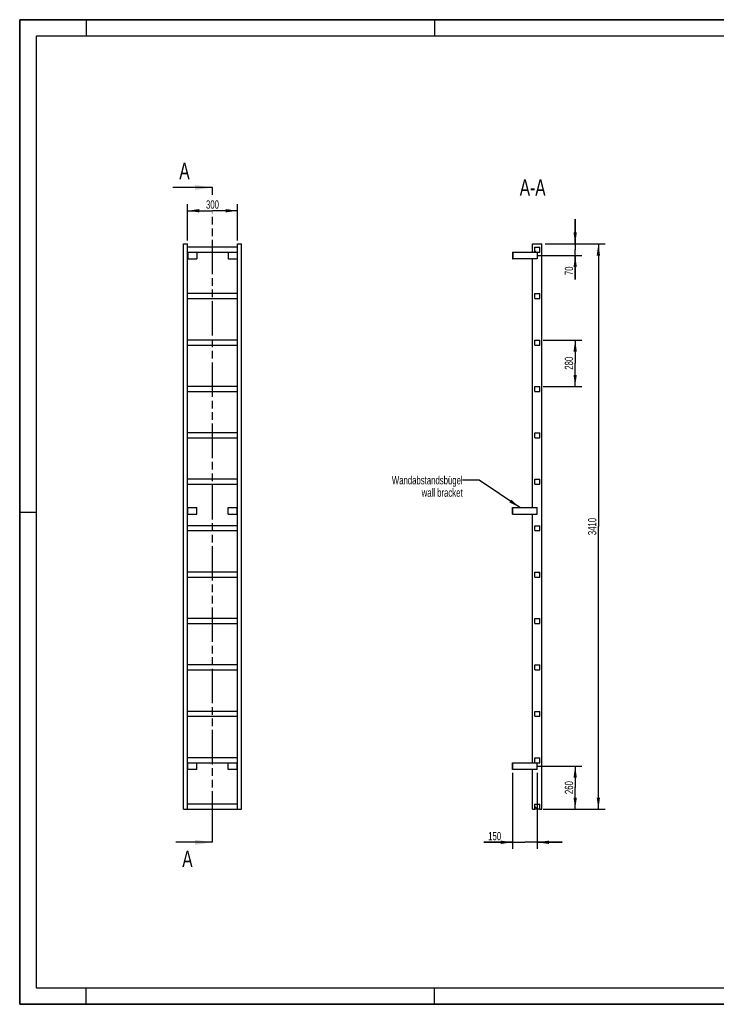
# Model space of a CAD drawing. Header units: millimetres. Extents: x 0 to 8400, y 0 to 5940.
# Tile 1 of 2: x 0 to 4200, y 0 to 5940. Entities that reach past the tile are written whole.
import ezdxf

# ---------------------------------------------------------------- set-up
doc = ezdxf.new("R2010")
doc.units = ezdxf.units.MM
doc.header["$LTSCALE"] = 462
doc.linetypes.add('PHANTOM', pattern=[0.8, 0.45, -0.05, 0.1, -0.05, 0.1, -0.05])
doc.layers.get('0').update_dxf_attribs({"linetype": 'CONTINUOUS'})
for name, color, linetype in [('050_DIMENSIONING', 7, 'CONTINUOUS'), ('053_NOTES', 7, 'CONTINUOUS'), ('HATCHING_BL0', 7, 'CONTINUOUS')]:
    doc.layers.add(name, color=color, linetype=linetype)
doc.styles.get("Standard").update_dxf_attribs({"font": 'txt', "width": 0.7})
doc.dimstyles.new('DIMSTYLE_1', dxfattribs={"dimtxt": 50, "dimasz": 70, "dimexe": 2, "dimexo": 1, "dimtad": 1, "dimdec": 1, "dimtxsty": 'Standard', "dimblk": '_FILLED', "dimblk1": '_FILLED', "dimblk2": '_FILLED', "dimcen": 0.09, "dimazin": 2, "dimtp": 0.5, "dimtm": 0.5, "dimtfac": 1, "dimtdec": 1, "dimtofl": 0, "dimtmove": 0, "dimatfit": 3, "dimldrblk": '_FILLED', "dimfxl": 1, "dimtolj": 1, "dimarcsym": 0})
doc.dimstyles.new('DIMSTYLE_2', dxfattribs={"dimtxt": 50, "dimasz": 70, "dimexe": 2, "dimexo": 1, "dimtad": 1, "dimdec": 1, "dimtxsty": 'Standard', "dimblk": '_FILLED', "dimblk1": '_FILLED', "dimblk2": '_FILLED', "dimcen": 0.09, "dimazin": 2, "dimtp": 0.3, "dimtm": 0.3, "dimtfac": 1, "dimtdec": 1, "dimtofl": 0, "dimtmove": 0, "dimatfit": 3, "dimldrblk": '_FILLED', "dimfxl": 1, "dimtolj": 1, "dimarcsym": 0})
doc.dimstyles.new('DIMSTYLE_3', dxfattribs={"dimtxt": 50, "dimasz": 70, "dimexe": 2, "dimexo": 1, "dimtad": 1, "dimtxsty": 'Standard', "dimblk": '_FILLED', "dimblk1": '_FILLED', "dimblk2": '_FILLED', "dimcen": 0.09, "dimazin": 2, "dimtp": 0.5, "dimtm": 0.5, "dimtfac": 1, "dimtofl": 0, "dimtmove": 0, "dimatfit": 3, "dimldrblk": '_FILLED', "dimfxl": 1, "dimtolj": 1, "dimarcsym": 0})
doc.dimstyles.new('DIMSTYLE_4', dxfattribs={"dimtxt": 50, "dimasz": 70, "dimexe": 2, "dimexo": 1, "dimtad": 1, "dimtxsty": 'Standard', "dimblk": '_FILLED', "dimblk1": '_FILLED', "dimblk2": '_FILLED', "dimcen": 0.09, "dimazin": 2, "dimtp": 2, "dimtm": 2, "dimtfac": 1, "dimtofl": 0, "dimtmove": 0, "dimatfit": 3, "dimldrblk": '_FILLED', "dimfxl": 1, "dimtolj": 1, "dimarcsym": 0})
doc.dimstyles.get("Standard").update_dxf_attribs({"dimtxt": 50, "dimasz": 70, "dimexe": 2, "dimexo": 1, "dimtad": 1, "dimtxsty": 'Standard', "dimblk": '_FILLED', "dimblk1": '_FILLED', "dimblk2": '_FILLED', "dimcen": 0.09, "dimazin": 2, "dimtol": 1, "dimtp": 0.01, "dimtm": 0.01, "dimtfac": 1, "dimtofl": 0, "dimtmove": 0, "dimatfit": 3, "dimldrblk": '_FILLED', "dimfxl": 1, "dimtolj": 1, "dimarcsym": 0})

# ---------------------------------------------------------------- blocks, each defined once
blk = doc.blocks.new('_FILLED')
at = {"color": 0, "linetype": 'ByBlock'}
blk.add_solid([(0, 0), (-1, 0.143), (-1, -0.143)], dxfattribs=at)
blk = doc.blocks.new('*D2')
at = {"layer": '050_DIMENSIONING', "color": 2, "linetype": 'Continuous', "transparency": 16777216}
for p, q in [((1012.3, 4607.4), (1012.3, 4827.4)), ((1312.3, 4607.4), (1312.3, 4827.4)), ((1012.3, 4787.4), (1162.3, 4787.4)), ((1312.3, 4787.4), (1162.3, 4787.4))]:
    blk.add_line(p, q, dxfattribs=at)
at = {"layer": '050_DIMENSIONING', "color": 2, "linetype": 'Continuous', "transparency": 16777216, "xscale": 70, "yscale": 70, "zscale": 70, "rotation": 180}
blk.add_blockref('_FILLED', (1012.3, 4787.4), dxfattribs=at)
at = {"layer": '050_DIMENSIONING', "color": 2, "linetype": 'Continuous', "transparency": 16777216, "xscale": 70, "yscale": 70, "zscale": 70}
blk.add_blockref('_FILLED', (1312.3, 4787.4), dxfattribs=at)
at = {"layer": '050_DIMENSIONING', "color": 2, "linetype": 'Continuous', "transparency": 16777216, "insert": (1162.3, 4849.9), "char_height": 50, "width": 171.429, "attachment_point": 2, "line_spacing_factor": 0.9}
blk.add_mtext('300', dxfattribs=at)
blk = doc.blocks.new('*D3')
at = {"layer": '050_DIMENSIONING', "color": 2, "linetype": 'Continuous', "transparency": 16777216}
for p, q in [((3120.3, 1437.4), (3389.1, 1437.4)), ((3349.1, 1437.4), (3349.1, 1307.4)), ((3349.1, 1177.4), (3349.1, 1307.4)), ((3169.1, 1177.4), (3389.1, 1177.4))]:
    blk.add_line(p, q, dxfattribs=at)
at = {"layer": '050_DIMENSIONING', "color": 2, "linetype": 'Continuous', "transparency": 16777216, "xscale": 70, "yscale": 70, "zscale": 70}
for p, rotation in [((3349.1, 1437.4), 90), ((3349.1, 1177.4), 270)]:
    blk.add_blockref('_FILLED', p, dxfattribs=dict(at, rotation=rotation))
at = {"layer": '050_DIMENSIONING', "color": 2, "linetype": 'Continuous', "transparency": 16777216, "insert": (3286.6, 1307.4), "char_height": 50, "width": 176.786, "attachment_point": 2, "rotation": 90, "line_spacing_factor": 0.9}
blk.add_mtext('260', dxfattribs=at)
blk = doc.blocks.new('*D4')
at = {"layer": '050_DIMENSIONING', "color": 2, "linetype": 'Continuous', "transparency": 16777216}
for p, q in [((3349.1, 4587.4), (3349.1, 4737.4)), ((3349.1, 4737.4), (3349.1, 4552.4)), ((3169.1, 4587.4), (3389.1, 4587.4)), ((3125.7, 4517.4), (3389.1, 4517.4)), ((3349.1, 4372.5), (3349.1, 4552.4)), ((3349.1, 4517.4), (3349.1, 4372.5))]:
    blk.add_line(p, q, dxfattribs=at)
at = {"layer": '050_DIMENSIONING', "color": 2, "linetype": 'Continuous', "transparency": 16777216, "xscale": 70, "yscale": 70, "zscale": 70}
for p, rotation in [((3349.1, 4587.4), 270), ((3349.1, 4517.4), 90)]:
    blk.add_blockref('_FILLED', p, dxfattribs=dict(at, rotation=rotation))
at = {"layer": '050_DIMENSIONING', "color": 2, "linetype": 'Continuous', "transparency": 16777216, "insert": (3286.6, 4451.1), "char_height": 50, "width": 117.857, "attachment_point": 3, "rotation": 90, "line_spacing_factor": 0.9}
blk.add_mtext('70', dxfattribs=at)
blk = doc.blocks.new('*D5')
at = {"layer": '050_DIMENSIONING', "color": 2, "linetype": 'Continuous', "transparency": 16777216}
for p, q in [((2970.6, 1397.4), (2970.6, 937.4)), ((3120.6, 1397.4), (3120.6, 937.4)), ((2970.6, 977.4), (2799.2, 977.4)), ((2799.2, 977.4), (3045.6, 977.4)), ((3270.6, 977.4), (3045.6, 977.4)), ((3120.6, 977.4), (3270.6, 977.4))]:
    blk.add_line(p, q, dxfattribs=at)
at = {"layer": '050_DIMENSIONING', "color": 2, "linetype": 'Continuous', "transparency": 16777216, "xscale": 70, "yscale": 70, "zscale": 70}
blk.add_blockref('_FILLED', (2970.6, 977.4), dxfattribs=at)
at = {"layer": '050_DIMENSIONING', "color": 2, "linetype": 'Continuous', "transparency": 16777216, "xscale": 70, "yscale": 70, "zscale": 70, "rotation": 180}
blk.add_blockref('_FILLED', (3120.6, 977.4), dxfattribs=at)
at = {"layer": '050_DIMENSIONING', "color": 2, "linetype": 'Continuous', "transparency": 16777216, "insert": (2902.8, 1039.9), "char_height": 50, "width": 155.357, "attachment_point": 3, "line_spacing_factor": 0.9}
blk.add_mtext('150', dxfattribs=at)
blk = doc.blocks.new('*D6')
at = {"layer": '050_DIMENSIONING', "color": 2, "linetype": 'Continuous', "transparency": 16777216}
for p, q in [((3155.6, 4007.4), (3389.1, 4007.4)), ((3349.1, 4007.4), (3349.1, 3867.4)), ((3349.1, 3727.4), (3349.1, 3867.4)), ((3155.6, 3727.4), (3389.1, 3727.4))]:
    blk.add_line(p, q, dxfattribs=at)
at = {"layer": '050_DIMENSIONING', "color": 2, "linetype": 'Continuous', "transparency": 16777216, "xscale": 70, "yscale": 70, "zscale": 70}
for p, rotation in [((3349.1, 4007.4), 90), ((3349.1, 3727.4), 270)]:
    blk.add_blockref('_FILLED', p, dxfattribs=dict(at, rotation=rotation))
at = {"layer": '050_DIMENSIONING', "color": 2, "linetype": 'Continuous', "transparency": 16777216, "insert": (3286.6, 3867.4), "char_height": 50, "width": 176.786, "attachment_point": 2, "rotation": 90, "line_spacing_factor": 0.9}
blk.add_mtext('280', dxfattribs=at)
blk = doc.blocks.new('*D7')
at = {"layer": '050_DIMENSIONING', "color": 2, "linetype": 'Continuous', "transparency": 16777216}
for p, q in [((3169.1, 4587.4), (3529.1, 4587.4)), ((3489.1, 4587.4), (3489.1, 2882.4)), ((3489.1, 1177.4), (3489.1, 2882.4)), ((3155.6, 1177.4), (3529.1, 1177.4))]:
    blk.add_line(p, q, dxfattribs=at)
at = {"layer": '050_DIMENSIONING', "color": 2, "linetype": 'Continuous', "transparency": 16777216, "xscale": 70, "yscale": 70, "zscale": 70}
for p, rotation in [((3489.1, 4587.4), 90), ((3489.1, 1177.4), 270)]:
    blk.add_blockref('_FILLED', p, dxfattribs=dict(at, rotation=rotation))
at = {"layer": '050_DIMENSIONING', "color": 2, "linetype": 'Continuous', "transparency": 16777216, "insert": (3426.6, 2882.4), "char_height": 50, "width": 214.286, "attachment_point": 2, "rotation": 90, "line_spacing_factor": 0.9}
blk.add_mtext('3410', dxfattribs=at)
blk = doc.blocks.new('XSEC_FILLED')
at = {"color": 0, "linetype": 'ByBlock'}
blk.add_solid([(0, 0), (-1, 0.143), (-1, -0.143)], dxfattribs=at)
blk = doc.blocks.new('HATCHING_BL0', base_point=(1042.6, 2952.4))
at = {"layer": 'HATCHING_BL0', "color": 7, "linetype": 'PHANTOM'}
for p, q in [((1162.3, 4882.9), (1162.3, 4927.4)), ((1162.3, 1077.4), (1162.3, 4774.1)), ((1162.3, 977.4), (1162.3, 1077.4))]:
    blk.add_line(p, q, dxfattribs=at)
at = {"layer": 'HATCHING_BL0', "color": 7, "linetype": 'Continuous', "char_height": 100, "width": 128.571, "attachment_point": 1, "line_spacing_factor": 0.9}
for insert in [(962.2, 5077.4), (980.2, 927.4)]:
    blk.add_mtext('A', dxfattribs=dict(at, insert=insert))
at = {"layer": 'HATCHING_BL0', "color": 7, "linetype": 'Continuous'}
for points in [[(1162.3, 4927.4), (922.9, 4927.4)], [(1162.3, 977.4), (940.9, 977.4)]]:
    blk.add_leader(points, dimstyle='Standard', override={"dimasz": 105, "dimtad": 0, "dimldrblk": 'XSEC_FILLED'}, dxfattribs=at)

msp = doc.modelspace()

# ---------------------------------------------------------------- hatches: boundary and pattern name
at = {"linetype": 'Continuous'}
h = msp.add_hatch(dxfattribs=at)
h.set_pattern_fill('ANSI31', color=2, angle=90, style=0, pattern_type=2)
h.set_pattern_definition([(135, (3120.6, 1177.42), (-239.54, -239.54), [])])
edge = h.paths.add_edge_path()
edge.add_line((3135.594, 1177.417), (3105.594, 1177.417))
edge.add_line((3105.594, 1177.417), (3105.594, 1207.417))
edge.add_line((3105.594, 1207.417), (3135.594, 1207.417))
edge.add_line((3135.594, 1177.417), (3135.594, 1207.417))
edge = h.paths.add_edge_path()
edge.add_line((3105.594, 1457.417), (3105.594, 1487.417))
edge.add_line((3105.594, 1487.417), (3135.594, 1487.417))
edge.add_line((3135.594, 1457.417), (3135.594, 1487.417))
edge.add_line((3105.594, 1457.417), (3135.594, 1457.417))
edge = h.paths.add_edge_path()
edge.add_line((3105.594, 1737.417), (3105.594, 1767.417))
edge.add_line((3105.594, 1767.417), (3135.594, 1767.417))
edge.add_line((3135.594, 1737.417), (3135.594, 1767.417))
edge.add_line((3105.594, 1737.417), (3135.594, 1737.417))
edge = h.paths.add_edge_path()
edge.add_line((3105.594, 2017.417), (3105.594, 2047.417))
edge.add_line((3105.594, 2047.417), (3135.594, 2047.417))
edge.add_line((3135.594, 2017.417), (3135.594, 2047.417))
edge.add_line((3105.594, 2017.417), (3135.594, 2017.417))
edge = h.paths.add_edge_path()
edge.add_line((3105.594, 2297.417), (3105.594, 2327.417))
edge.add_line((3105.594, 2327.417), (3135.594, 2327.417))
edge.add_line((3135.594, 2297.417), (3135.594, 2327.417))
edge.add_line((3105.594, 2297.417), (3135.594, 2297.417))
edge = h.paths.add_edge_path()
edge.add_line((3105.594, 2577.417), (3105.594, 2607.417))
edge.add_line((3105.594, 2607.417), (3135.594, 2607.417))
edge.add_line((3135.594, 2577.417), (3135.594, 2607.417))
edge.add_line((3105.594, 2577.417), (3135.594, 2577.417))
edge = h.paths.add_edge_path()
edge.add_line((3105.594, 2857.417), (3105.594, 2887.417))
edge.add_line((3105.594, 2887.417), (3135.594, 2887.417))
edge.add_line((3135.594, 2857.417), (3135.594, 2887.417))
edge.add_line((3105.594, 2857.417), (3135.594, 2857.417))
edge = h.paths.add_edge_path()
edge.add_line((3105.594, 3137.417), (3105.594, 3167.417))
edge.add_line((3105.594, 3167.417), (3135.594, 3167.417))
edge.add_line((3135.594, 3137.417), (3135.594, 3167.417))
edge.add_line((3105.594, 3137.417), (3135.594, 3137.417))
edge = h.paths.add_edge_path()
edge.add_line((3105.594, 3417.417), (3105.594, 3447.417))
edge.add_line((3105.594, 3447.417), (3135.594, 3447.417))
edge.add_line((3135.594, 3417.417), (3135.594, 3447.417))
edge.add_line((3105.594, 3417.417), (3135.594, 3417.417))
edge = h.paths.add_edge_path()
edge.add_line((3105.594, 3697.417), (3105.594, 3727.417))
edge.add_line((3105.594, 3727.417), (3135.594, 3727.417))
edge.add_line((3135.594, 3697.417), (3135.594, 3727.417))
edge.add_line((3105.594, 3697.417), (3135.594, 3697.417))
edge = h.paths.add_edge_path()
edge.add_line((3105.594, 3977.417), (3105.594, 4007.417))
edge.add_line((3105.594, 4007.417), (3135.594, 4007.417))
edge.add_line((3135.594, 3977.417), (3135.594, 4007.417))
edge.add_line((3105.594, 3977.417), (3135.594, 3977.417))
edge = h.paths.add_edge_path()
edge.add_line((3105.594, 4257.417), (3105.594, 4287.417))
edge.add_line((3105.594, 4287.417), (3135.594, 4287.417))
edge.add_line((3135.594, 4257.417), (3135.594, 4287.417))
edge.add_line((3105.594, 4257.417), (3135.594, 4257.417))
edge = h.paths.add_edge_path()
edge.add_line((3105.594, 4537.417), (3105.594, 4567.417))
edge.add_line((3105.594, 4567.417), (3135.594, 4567.417))
edge.add_line((3135.594, 4537.417), (3135.594, 4567.417))
edge.add_line((3105.594, 4537.417), (3135.594, 4537.417))

# ---------------------------------------------------------------- linework, layer by layer
at = {"color": 7, "linetype": 'Continuous'}
for p, q in [((0, 5940), (8400, 5940)), ((0, 0), (0, 5940)), ((987.255, 4587.417), (1012.255, 4587.417)), ((987.255, 1177.417), (987.255, 4587.417)), ((1012.255, 1177.417), (1012.255, 4587.417)), ((1312.255, 4587.417), (1337.255, 4587.417)), ((1312.255, 1177.417), (1312.255, 4587.417)), ((1337.255, 1177.417), (1337.255, 4587.417)), ((3092.094, 4587.417), (3149.094, 4587.417)), ((3092.094, 4537.417), (3092.094, 4587.417)), ((3149.094, 1177.417), (3149.094, 4587.417)), ((1312.255, 4567.417), (1012.255, 4567.417)), ((1012.255, 4537.417), (1312.255, 4537.417)), ((1014.255, 4537.417), (1014.255, 4497.417)), ((1067.255, 4537.417), (1067.255, 4497.417)), ((1257.255, 4537.417), (1257.255, 4497.417)), ((1310.255, 4537.417), (1310.255, 4497.417)), ((2970.594, 4537.417), (2972.594, 4537.417)), ((2970.594, 4537.417), (2970.594, 4497.417)), ((2972.594, 4537.417), (3105.594, 4537.417)), ((2972.594, 4537.417), (2972.594, 4497.417)), ((3105.594, 4567.417), (3135.594, 4567.417)), ((3105.594, 4537.417), (3105.594, 4567.417)), ((3105.594, 4537.417), (3135.594, 4537.417)), ((3120.594, 4537.417), (3120.594, 4497.417)), ((3135.594, 4537.417), (3135.594, 4567.417)), ((1012.255, 4497.417), (1014.255, 4497.417)), ((1014.255, 4497.417), (1067.255, 4497.417)), ((1257.255, 4497.417), (1310.255, 4497.417)), ((1310.255, 4497.417), (1312.255, 4497.417)), ((2970.594, 4497.417), (2972.594, 4497.417)), ((3120.594, 4497.417), (2972.594, 4497.417)), ((3092.094, 2997.417), (3092.094, 4497.417)), ((1312.255, 4287.417), (1012.255, 4287.417)), ((3105.594, 4287.417), (3135.594, 4287.417)), ((3105.594, 4257.417), (3105.594, 4287.417)), ((3135.594, 4257.417), (3135.594, 4287.417)), ((1012.255, 4257.417), (1312.255, 4257.417)), ((3105.594, 4257.417), (3135.594, 4257.417)), ((1312.255, 4007.417), (1012.255, 4007.417)), ((3105.594, 4007.417), (3135.594, 4007.417)), ((3105.594, 3977.417), (3105.594, 4007.417)), ((3135.594, 3977.417), (3135.594, 4007.417)), ((1012.255, 3977.417), (1312.255, 3977.417)), ((3105.594, 3977.417), (3135.594, 3977.417)), ((1312.255, 3727.417), (1012.255, 3727.417)), ((1012.255, 3697.417), (1312.255, 3697.417)), ((3105.594, 3727.417), (3135.594, 3727.417)), ((3105.594, 3697.417), (3105.594, 3727.417)), ((3105.594, 3697.417), (3135.594, 3697.417)), ((3135.594, 3697.417), (3135.594, 3727.417)), ((1312.255, 3447.417), (1012.255, 3447.417)), ((3105.594, 3447.417), (3135.594, 3447.417)), ((3105.594, 3417.417), (3105.594, 3447.417)), ((3135.594, 3417.417), (3135.594, 3447.417)), ((1012.255, 3417.417), (1312.255, 3417.417)), ((3105.594, 3417.417), (3135.594, 3417.417)), ((1312.255, 3167.417), (1012.255, 3167.417)), ((3105.594, 3167.417), (3135.594, 3167.417)), ((3105.594, 3137.417), (3105.594, 3167.417)), ((3135.594, 3137.417), (3135.594, 3167.417)), ((1012.255, 3137.417), (1312.255, 3137.417)), ((3105.594, 3137.417), (3135.594, 3137.417)), ((1012.255, 2997.417), (1014.255, 2997.417)), ((1014.255, 2957.417), (1014.255, 2997.417)), ((1014.255, 2997.417), (1067.255, 2997.417)), ((1067.255, 2957.417), (1067.255, 2997.417)), ((1257.255, 2957.417), (1257.255, 2997.417)), ((1257.255, 2997.417), (1310.255, 2997.417)), ((1310.255, 2957.417), (1310.255, 2997.417)), ((1310.255, 2997.417), (1312.255, 2997.417)), ((2970.594, 2997.417), (2972.594, 2997.417)), ((2970.594, 2957.417), (2970.594, 2997.417)), ((2972.594, 2997.417), (3120.594, 2997.417)), ((2972.594, 2957.417), (2972.594, 2997.417)), ((3120.594, 2957.417), (3120.594, 2997.417)), ((1012.255, 2957.417), (1014.255, 2957.417)), ((1014.255, 2957.417), (1067.255, 2957.417)), ((1257.255, 2957.417), (1310.255, 2957.417)), ((1310.255, 2957.417), (1312.255, 2957.417)), ((2970.594, 2957.417), (2972.594, 2957.417)), ((2972.594, 2957.417), (3120.594, 2957.417)), ((3092.094, 1457.417), (3092.094, 2957.417)), ((1312.255, 2887.417), (1012.255, 2887.417)), ((1012.255, 2857.417), (1312.255, 2857.417)), ((3105.594, 2887.417), (3135.594, 2887.417)), ((3105.594, 2857.417), (3105.594, 2887.417)), ((3105.594, 2857.417), (3135.594, 2857.417)), ((3135.594, 2857.417), (3135.594, 2887.417)), ((1312.255, 2607.417), (1012.255, 2607.417)), ((1012.255, 2577.417), (1312.255, 2577.417)), ((3105.594, 2607.417), (3135.594, 2607.417)), ((3105.594, 2577.417), (3105.594, 2607.417)), ((3105.594, 2577.417), (3135.594, 2577.417)), ((3135.594, 2577.417), (3135.594, 2607.417)), ((1312.255, 2327.417), (1012.255, 2327.417)), ((3105.594, 2327.417), (3135.594, 2327.417)), ((3105.594, 2297.417), (3105.594, 2327.417)), ((3135.594, 2297.417), (3135.594, 2327.417)), ((1012.255, 2297.417), (1312.255, 2297.417)), ((3105.594, 2297.417), (3135.594, 2297.417)), ((1312.255, 2047.417), (1012.255, 2047.417)), ((3105.594, 2047.417), (3135.594, 2047.417)), ((3105.594, 2017.417), (3105.594, 2047.417)), ((3135.594, 2017.417), (3135.594, 2047.417)), ((1012.255, 2017.417), (1312.255, 2017.417)), ((3105.594, 2017.417), (3135.594, 2017.417)), ((1312.255, 1767.417), (1012.255, 1767.417)), ((1012.255, 1737.417), (1312.255, 1737.417)), ((3105.594, 1767.417), (3135.594, 1767.417)), ((3105.594, 1737.417), (3105.594, 1767.417)), ((3105.594, 1737.417), (3135.594, 1737.417)), ((3135.594, 1737.417), (3135.594, 1767.417)), ((1312.255, 1487.417), (1012.255, 1487.417)), ((3105.594, 1487.417), (3135.594, 1487.417)), ((3105.594, 1457.417), (3105.594, 1487.417)), ((3135.594, 1457.417), (3135.594, 1487.417)), ((1012.255, 1457.417), (1312.255, 1457.417)), ((1014.255, 1417.417), (1014.255, 1457.417)), ((1067.255, 1417.417), (1067.255, 1457.417)), ((1257.255, 1417.417), (1257.255, 1457.417)), ((1310.255, 1417.417), (1310.255, 1457.417)), ((2970.594, 1457.417), (2972.594, 1457.417)), ((2970.594, 1417.417), (2970.594, 1457.417)), ((2972.594, 1457.417), (3105.594, 1457.417)), ((2972.594, 1417.417), (2972.594, 1457.417)), ((3105.594, 1457.417), (3135.594, 1457.417)), ((3120.594, 1417.417), (3120.594, 1457.417)), ((1014.255, 1417.417), (1012.255, 1417.417)), ((1067.255, 1417.417), (1014.255, 1417.417)), ((1310.255, 1417.417), (1257.255, 1417.417)), ((1312.255, 1417.417), (1310.255, 1417.417)), ((2972.594, 1417.417), (2970.594, 1417.417)), ((3120.594, 1417.417), (2972.594, 1417.417)), ((3092.094, 1177.417), (3092.094, 1417.417)), ((1312.255, 1207.417), (1012.255, 1207.417)), ((3105.594, 1177.417), (3105.594, 1207.417)), ((3105.594, 1207.417), (3135.594, 1207.417)), ((3135.594, 1177.417), (3135.594, 1207.417)), ((987.255, 1177.417), (1012.255, 1177.417)), ((1012.255, 1177.417), (1312.255, 1177.417)), ((1312.255, 1177.417), (1337.255, 1177.417)), ((3092.094, 1177.417), (3105.594, 1177.417)), ((3135.594, 1177.417), (3105.594, 1177.417)), ((3135.594, 1177.417), (3149.094, 1177.417)), ((0, 0), (8400, 0))]:
    msp.add_line(p, q, dxfattribs=at)
at = {"color": 3, "linetype": 'Continuous'}
for p, q in [((0, 5940), (0, 0)), ((8400, 5940), (0, 5940)), ((400, 5940), (400, 5840)), ((2500, 5940), (2500, 5840)), ((0, 2970), (100, 2970)), ((400, 0), (400, 100)), ((2500, 0), (2500, 100)), ((8400, 0), (0, 0))]:
    msp.add_line(p, q, dxfattribs=at)
at = {"color": 5, "linetype": 'Continuous'}
for p, q in [((100, 5840), (100, 100)), ((8300, 5840), (100, 5840)), ((100, 100), (8300, 100))]:
    msp.add_line(p, q, dxfattribs=at)

# ---------------------------------------------------------------- block references
at = {"layer": 'HATCHING_BL0'}
msp.add_blockref('HATCHING_BL0', (1042.564, 2952.417), dxfattribs=at)

# ---------------------------------------------------------------- texts
at = {"layer": '053_NOTES', "color": 2, "linetype": 'Continuous', "attachment_point": 3, "line_spacing_factor": 0.9}
for s, insert, char_height, width in [('A-A', (3170.726, 4977.417), 100, 364.28571), ('Wandabstandsbügel\\Pwall bracket', (2670.594, 3186.916), 50, 945.35714)]:
    msp.add_mtext(s, dxfattribs=dict(at, insert=insert, char_height=char_height, width=width))

# ---------------------------------------------------------------- dimensions: what is measured, and where the dimension line sits
at = {"layer": '050_DIMENSIONING', "color": 2, "linetype": 'Continuous'}
for base, p1, p2, dimstyle, picture, middle in [((1312.255, 4787.417), (1012.255, 4606.417), (1312.255, 4606.417), 'DIMSTYLE_1', '*D2', (1155.112, 4787.417)), ((3120.594, 977.417), (2970.594, 1398.417), (3120.594, 1398.417), 'DIMSTYLE_3', '*D5', (2843.839, 977.417))]:
    dim = msp.add_linear_dim(base=base, p1=p1, p2=p2, dimstyle=dimstyle, dxfattribs=at)
    dim.commit()
    dim.dimension.update_dxf_attribs({"geometry": picture, "text_midpoint": middle, "dimtype": 160})
for base, p1, p2, angle, dimstyle, picture, middle in [((3349.094, 4517.417), (3168.094, 4587.417), (3124.738, 4517.417), 270, 'DIMSTYLE_2', '*D4', (3349.094, 4404.631)), ((3489.094, 4587.417), (3154.594, 1177.417), (3168.094, 4587.417), 90, 'DIMSTYLE_4', '*D7', (3489.094, 2875.274)), ((3349.094, 3727.417), (3154.594, 4007.417), (3154.594, 3727.417), 270, 'DIMSTYLE_3', '*D6', (3349.094, 3860.274)), ((3349.094, 1437.417), (3168.094, 1177.417), (3119.332, 1437.417), 90, 'DIMSTYLE_1', '*D3', (3349.094, 1300.274))]:
    dim = msp.add_linear_dim(base=base, p1=p1, p2=p2, angle=angle, dimstyle=dimstyle, dxfattribs=at)
    dim.commit()
    dim.dimension.update_dxf_attribs({"geometry": picture, "text_midpoint": middle, "dimtype": 160})

# ---------------------------------------------------------------- leaders
at = {"layer": '053_NOTES', "color": 2, "linetype": 'Continuous', "annotation_type": 0, "has_hookline": 1, "hookline_direction": 1, "text_width": 578.176}
msp.add_leader([(3015.669, 2997.417), (2770.594, 3161.916), (2670.594, 3161.916)], dimstyle='Standard', override={"dimtad": 0}, dxfattribs=at)

doc.saveas('drawing.dxf')
